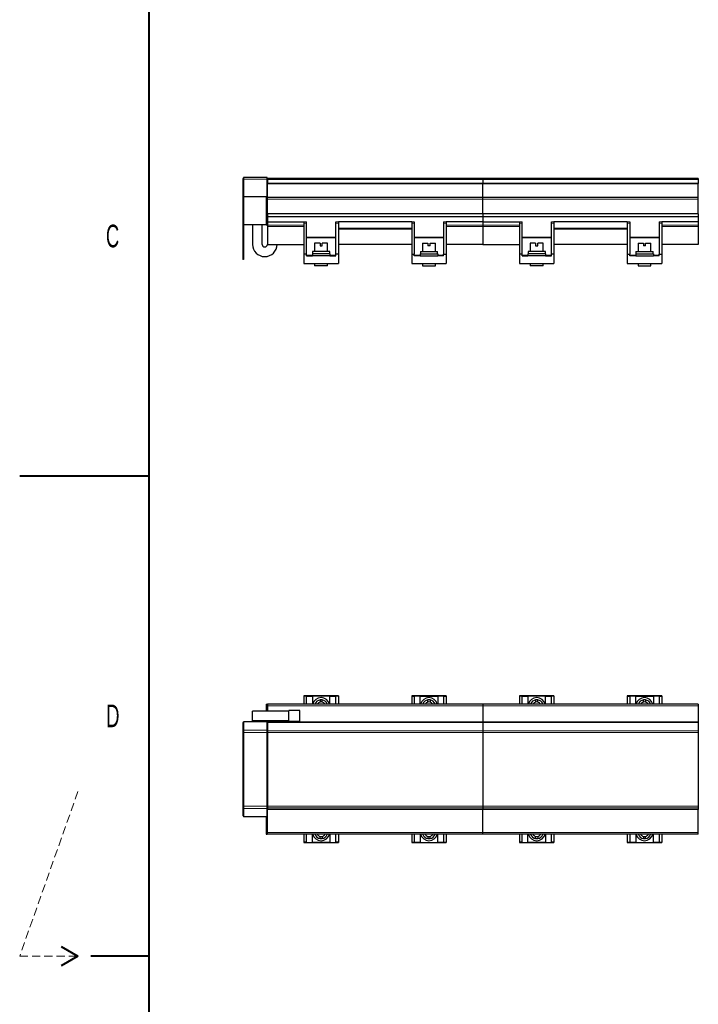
# Model space of a CAD drawing. Header units: millimetres. Extents: x 0 to 841, y 0 to 594.
# Tile 2 of 19: x 0 to 105, y 290 to 442. Entities that reach past the tile are written whole.
import ezdxf

# ---------------------------------------------------------------- set-up
doc = ezdxf.new("R2010")
doc.units = ezdxf.units.MM
doc.linetypes.add('HIDDEN', pattern=[1.905, 1.27, -0.635])
doc.styles.add('SLDTEXTSTYLE0', font='TXT', dxfattribs={"width": 0.605})

msp = doc.modelspace()

# ---------------------------------------------------------------- linework, layer by layer
at = {"color": 7, "linetype": 'Continuous', "lineweight": 40}
for p, q in [((20, 10), (20, 584)), ((0, 371.25), (20, 371.25)), ((6.4, 298.5), (9, 297)), ((9, 297), (6.4, 295.5)), ((20, 297), (11, 297))]:
    msp.add_line(p, q, dxfattribs=at)
at = {"color": 7, "linetype": 'Continuous', "lineweight": 30}
for p, q in [((34.6, 417.23), (34.5, 417.23)), ((34.5, 417.23), (34.5, 417.08)), ((38.26, 417.36), (34.6, 417.36)), ((34.6, 417.36), (34.6, 417.13)), ((34.6, 417.13), (34.6, 414.38)), ((38.26, 417.13), (38.26, 417.36)), ((38.26, 414.38), (38.26, 417.13)), ((71.6, 417.23), (38.3, 417.23)), ((38.3, 417.23), (38.3, 417.08)), ((71.6, 417.23), (71.6, 417.08)), ((104.93, 417.23), (71.63, 417.23)), ((71.63, 417.23), (71.63, 417.08)), ((104.93, 417.23), (104.93, 417.08)), ((34.5, 417.08), (34.5, 414.36)), ((38.3, 416.22), (38.26, 416.22)), ((38.3, 417.08), (38.3, 416.48)), ((71.6, 416.48), (38.3, 416.48)), ((38.3, 416.42), (38.3, 416.48)), ((71.6, 416.42), (38.3, 416.42)), ((38.3, 414.3), (38.3, 416.42)), ((71.6, 417.08), (71.6, 416.48)), ((71.6, 416.42), (71.6, 416.48)), ((71.6, 414.3), (71.6, 416.42)), ((71.63, 417.08), (71.63, 416.48)), ((104.93, 416.48), (71.63, 416.48)), ((71.63, 416.42), (71.63, 416.48)), ((104.93, 416.42), (71.63, 416.42)), ((71.63, 414.3), (71.63, 416.42)), ((104.93, 417.08), (104.93, 416.48)), ((104.93, 416.42), (104.93, 416.48)), ((104.93, 414.3), (104.93, 416.42)), ((34.6, 414.36), (34.5, 414.36)), ((34.5, 414.36), (34.5, 410.08)), ((38.26, 414.38), (34.6, 414.38)), ((34.6, 414.38), (34.6, 410.07)), ((38.13, 414.28), (38.13, 414.01)), ((38.13, 414.28), (38.26, 414.28)), ((38.26, 414.72), (38.3, 414.72)), ((38.26, 414.28), (38.26, 414.38)), ((38.26, 414.28), (38.26, 414.01)), ((38.3, 414.28), (38.3, 414.3)), ((71.6, 414.28), (38.3, 414.28)), ((38.3, 414.01), (38.3, 414.28)), ((71.6, 414.28), (71.6, 414.3)), ((71.6, 414.01), (71.6, 414.28)), ((71.63, 414.28), (71.63, 414.3)), ((104.93, 414.28), (71.63, 414.28)), ((71.63, 414.01), (71.63, 414.28)), ((104.93, 414.28), (104.93, 414.3)), ((104.93, 414.01), (104.93, 414.28)), ((38.13, 414.01), (38.13, 411.78)), ((38.26, 414.01), (38.26, 411.78)), ((38.3, 411.78), (38.3, 414.01)), ((71.6, 411.78), (71.6, 414.01)), ((71.63, 411.78), (71.63, 414.01)), ((104.93, 411.78), (104.93, 414.01)), ((38.13, 411.78), (38.13, 410.07)), ((38.13, 411.78), (38.26, 411.78)), ((38.26, 411.78), (38.26, 410.07)), ((71.6, 411.78), (38.3, 411.78)), ((38.3, 411.78), (38.3, 411.28)), ((71.6, 411.28), (38.3, 411.28)), ((38.3, 411.28), (38.3, 410.55)), ((71.6, 411.78), (71.6, 411.28)), ((71.6, 411.28), (71.6, 410.55)), ((104.93, 411.78), (71.63, 411.78)), ((71.63, 411.78), (71.63, 411.28)), ((104.93, 411.28), (71.63, 411.28)), ((71.63, 411.28), (71.63, 410.55)), ((104.93, 411.78), (104.93, 411.28)), ((104.93, 411.28), (104.93, 410.55)), ((34.6, 410.08), (34.5, 410.08)), ((34.5, 410.08), (34.5, 404.73)), ((34.6, 410.07), (34.6, 404.73)), ((38.26, 410.07), (34.6, 410.07)), ((36, 410.07), (36, 407.05)), ((37.5, 407.05), (37.5, 410.07)), ((38.13, 410.07), (38.26, 410.07)), ((38.3, 410.55), (43.95, 410.55)), ((38.3, 410.55), (38.3, 409.99)), ((38.3, 409.99), (38.3, 409.83)), ((38.3, 409.83), (38.3, 407.05)), ((43.95, 410.55), (43.95, 410.34)), ((43.95, 410.34), (43.95, 405.55)), ((44.35, 410.34), (44.35, 410.55)), ((44.35, 405.55), (44.35, 410.34)), ((48.88, 410.34), (48.88, 410.55)), ((48.88, 405.55), (48.88, 410.34)), ((49.28, 410.55), (49.28, 410.34)), ((60.61, 410.55), (49.28, 410.55)), ((49.28, 410.34), (49.28, 405.55)), ((60.61, 410.55), (60.61, 410.34)), ((60.61, 410.34), (60.61, 405.55)), ((61.01, 410.55), (61.01, 410.34)), ((61.01, 410.34), (61.01, 405.55)), ((65.55, 410.55), (65.55, 410.34)), ((65.55, 410.34), (65.55, 405.55)), ((65.95, 410.55), (65.95, 410.34)), ((71.6, 410.55), (65.95, 410.55)), ((65.95, 410.34), (65.95, 405.55)), ((71.6, 410.55), (71.6, 409.99)), ((71.6, 409.99), (71.6, 409.83)), ((71.6, 409.83), (71.6, 407.05)), ((71.63, 410.55), (77.28, 410.55)), ((71.63, 410.55), (71.63, 409.99)), ((71.63, 409.99), (71.63, 409.83)), ((71.63, 409.83), (71.63, 407.05)), ((77.28, 410.55), (77.28, 410.34)), ((77.28, 410.34), (77.28, 405.55)), ((77.68, 410.34), (77.68, 410.55)), ((77.68, 405.55), (77.68, 410.34)), ((82.21, 410.34), (82.21, 410.55)), ((82.21, 405.55), (82.21, 410.34)), ((82.61, 410.55), (82.61, 410.34)), ((93.95, 410.55), (82.61, 410.55)), ((82.61, 410.34), (82.61, 405.55)), ((93.95, 410.55), (93.95, 410.34)), ((93.95, 410.34), (93.95, 405.55)), ((94.35, 410.55), (94.35, 410.34)), ((94.35, 410.34), (94.35, 405.55)), ((98.88, 410.55), (98.88, 410.34)), ((98.88, 410.34), (98.88, 405.55)), ((99.28, 410.55), (99.28, 410.34)), ((104.93, 410.55), (99.28, 410.55)), ((99.28, 410.34), (99.28, 405.55)), ((104.93, 410.55), (104.93, 409.99)), ((104.93, 409.99), (104.93, 409.83)), ((104.93, 409.83), (104.93, 407.05)), ((38.3, 407.05), (43.95, 407.05)), ((45.61, 407.23), (45.61, 405.93)), ((46.44, 407.23), (45.61, 407.23)), ((46.44, 407.23), (46.44, 406.8)), ((46.44, 406.8), (46.78, 406.8)), ((46.78, 406.8), (46.78, 407.23)), ((47.61, 407.23), (46.78, 407.23)), ((47.61, 405.93), (47.61, 407.23)), ((60.61, 407.05), (49.28, 407.05)), ((62.28, 407.23), (62.28, 405.93)), ((62.28, 407.23), (63.11, 407.23)), ((63.11, 407.23), (63.11, 406.8)), ((63.45, 406.8), (63.11, 406.8)), ((63.45, 406.8), (63.45, 407.23)), ((63.45, 407.23), (64.28, 407.23)), ((64.28, 405.93), (64.28, 407.23)), ((71.6, 407.05), (65.95, 407.05)), ((71.63, 407.05), (77.28, 407.05)), ((78.95, 407.23), (78.95, 405.93)), ((79.78, 407.23), (78.95, 407.23)), ((79.78, 407.23), (79.78, 406.8)), ((79.78, 406.8), (80.12, 406.8)), ((80.12, 406.8), (80.12, 407.23)), ((80.95, 407.23), (80.12, 407.23)), ((80.95, 405.93), (80.95, 407.23)), ((93.95, 407.05), (82.61, 407.05)), ((95.61, 407.23), (95.61, 405.93)), ((95.61, 407.23), (96.44, 407.23)), ((96.44, 407.23), (96.44, 406.8)), ((96.78, 406.8), (96.44, 406.8)), ((96.78, 406.8), (96.78, 407.23)), ((96.78, 407.23), (97.61, 407.23)), ((97.61, 405.93), (97.61, 407.23)), ((104.93, 407.05), (99.28, 407.05)), ((44.35, 405.55), (43.95, 405.55)), ((43.95, 405.55), (43.95, 404.08)), ((44.35, 405.28), (44.35, 405.55)), ((44.35, 405.28), (45.25, 405.28)), ((45.25, 405.57), (45.25, 405.28)), ((47.98, 405.57), (45.25, 405.57)), ((47.98, 405.28), (45.25, 405.28)), ((45.28, 405.93), (45.28, 405.57)), ((47.95, 405.93), (45.28, 405.93)), ((47.95, 405.57), (47.95, 405.93)), ((47.98, 405.57), (47.98, 405.28)), ((47.98, 405.28), (48.88, 405.28)), ((48.88, 405.28), (48.88, 405.55)), ((49.28, 405.55), (48.88, 405.55)), ((49.28, 405.55), (49.28, 404.08)), ((60.61, 405.55), (61.01, 405.55)), ((60.61, 405.55), (60.61, 404.08)), ((61.01, 405.28), (61.01, 405.55)), ((61.91, 405.28), (61.01, 405.28)), ((61.91, 405.57), (61.91, 405.28)), ((61.91, 405.57), (64.65, 405.57)), ((61.91, 405.28), (64.65, 405.28)), ((61.95, 405.93), (61.95, 405.57)), ((61.95, 405.93), (64.61, 405.93)), ((64.61, 405.57), (64.61, 405.93)), ((64.65, 405.57), (64.65, 405.28)), ((65.55, 405.28), (64.65, 405.28)), ((65.55, 405.28), (65.55, 405.55)), ((65.55, 405.55), (65.95, 405.55)), ((65.95, 405.55), (65.95, 404.08)), ((77.68, 405.55), (77.28, 405.55)), ((77.28, 405.55), (77.28, 404.08)), ((77.68, 405.28), (77.68, 405.55)), ((77.68, 405.28), (78.58, 405.28)), ((78.58, 405.57), (78.58, 405.28)), ((81.31, 405.57), (78.58, 405.57)), ((81.31, 405.28), (78.58, 405.28)), ((78.61, 405.93), (78.61, 405.57)), ((81.28, 405.93), (78.61, 405.93)), ((81.28, 405.57), (81.28, 405.93)), ((81.31, 405.57), (81.31, 405.28)), ((81.31, 405.28), (82.21, 405.28)), ((82.21, 405.28), (82.21, 405.55)), ((82.61, 405.55), (82.21, 405.55)), ((82.61, 405.55), (82.61, 404.08)), ((93.95, 405.55), (94.35, 405.55)), ((93.95, 405.55), (93.95, 404.08)), ((94.35, 405.28), (94.35, 405.55)), ((95.25, 405.28), (94.35, 405.28)), ((95.25, 405.57), (95.25, 405.28)), ((95.25, 405.57), (97.98, 405.57)), ((95.25, 405.28), (97.98, 405.28)), ((95.28, 405.93), (95.28, 405.57)), ((95.28, 405.93), (97.95, 405.93)), ((97.95, 405.57), (97.95, 405.93)), ((97.98, 405.57), (97.98, 405.28)), ((98.88, 405.28), (97.98, 405.28)), ((98.88, 405.28), (98.88, 405.55)), ((98.88, 405.55), (99.28, 405.55)), ((99.28, 405.55), (99.28, 404.08)), ((34.6, 404.73), (34.5, 404.73)), ((43.95, 404.08), (49.28, 404.08)), ((45.61, 404.08), (45.61, 403.75)), ((47.61, 403.75), (45.61, 403.75)), ((47.61, 403.75), (47.61, 404.08)), ((60.61, 404.08), (65.95, 404.08)), ((62.28, 404.08), (62.28, 403.75)), ((62.28, 403.75), (64.28, 403.75)), ((64.28, 403.75), (64.28, 404.08)), ((77.28, 404.08), (82.61, 404.08)), ((78.95, 404.08), (78.95, 403.75)), ((80.95, 403.75), (78.95, 403.75)), ((80.95, 403.75), (80.95, 404.08)), ((93.95, 404.08), (99.28, 404.08)), ((95.61, 404.08), (95.61, 403.75)), ((95.61, 403.75), (97.61, 403.75)), ((97.61, 403.75), (97.61, 404.08)), ((49.28, 337.23), (43.95, 337.23)), ((43.95, 337.23), (43.95, 337.19)), ((44.35, 337.19), (43.95, 337.19)), ((43.95, 337.19), (43.95, 335.97)), ((44.35, 337.2), (45.25, 337.2)), ((44.35, 337.2), (44.35, 337.19)), ((44.35, 335.97), (44.35, 337.19)), ((45.25, 337.2), (45.25, 335.97)), ((47.98, 337.2), (45.25, 337.2)), ((46.44, 336.62), (46.44, 336.28)), ((46.78, 336.28), (46.78, 336.62)), ((47.98, 335.97), (47.98, 337.2)), ((47.98, 337.2), (48.88, 337.2)), ((48.88, 337.2), (48.88, 337.19)), ((49.28, 337.19), (48.88, 337.19)), ((48.88, 335.97), (48.88, 337.19)), ((49.28, 337.23), (49.28, 337.19)), ((49.28, 337.19), (49.28, 335.97)), ((65.95, 337.23), (60.61, 337.23)), ((60.61, 337.23), (60.61, 337.19)), ((60.61, 337.19), (61.01, 337.19)), ((60.61, 337.19), (60.61, 335.97)), ((61.91, 337.2), (61.01, 337.2)), ((61.01, 337.2), (61.01, 337.19)), ((61.01, 337.19), (61.01, 335.97)), ((61.91, 335.97), (61.91, 337.2)), ((61.91, 337.2), (64.65, 337.2)), ((63.11, 336.28), (63.11, 336.62)), ((63.45, 336.62), (63.45, 336.28)), ((64.65, 337.2), (64.65, 335.97)), ((65.55, 337.2), (64.65, 337.2)), ((65.55, 337.2), (65.55, 337.19)), ((65.55, 337.19), (65.95, 337.19)), ((65.55, 337.19), (65.55, 335.97)), ((65.95, 337.23), (65.95, 337.19)), ((65.95, 337.19), (65.95, 335.97)), ((82.61, 337.23), (77.28, 337.23)), ((77.28, 337.23), (77.28, 337.19)), ((77.68, 337.19), (77.28, 337.19)), ((77.28, 337.19), (77.28, 335.97)), ((77.68, 337.2), (78.58, 337.2)), ((77.68, 337.2), (77.68, 337.19)), ((77.68, 335.97), (77.68, 337.19)), ((78.58, 337.2), (78.58, 335.97)), ((81.31, 337.2), (78.58, 337.2)), ((79.78, 336.62), (79.78, 336.28)), ((80.12, 336.28), (80.12, 336.62)), ((81.31, 335.97), (81.31, 337.2)), ((81.31, 337.2), (82.21, 337.2)), ((82.21, 337.2), (82.21, 337.19)), ((82.61, 337.19), (82.21, 337.19)), ((82.21, 335.97), (82.21, 337.19)), ((82.61, 337.23), (82.61, 337.19)), ((82.61, 337.19), (82.61, 335.97)), ((99.28, 337.23), (93.95, 337.23)), ((93.95, 337.23), (93.95, 337.19)), ((93.95, 337.19), (94.35, 337.19)), ((93.95, 337.19), (93.95, 335.97)), ((95.25, 337.2), (94.35, 337.2)), ((94.35, 337.2), (94.35, 337.19)), ((94.35, 337.19), (94.35, 335.97)), ((95.25, 335.97), (95.25, 337.2)), ((95.25, 337.2), (97.98, 337.2)), ((96.44, 336.28), (96.44, 336.62)), ((96.78, 336.62), (96.78, 336.28)), ((97.98, 337.2), (97.98, 335.97)), ((98.88, 337.2), (97.98, 337.2)), ((98.88, 337.2), (98.88, 337.19)), ((98.88, 337.19), (99.28, 337.19)), ((98.88, 337.19), (98.88, 335.97)), ((99.28, 337.23), (99.28, 337.19)), ((99.28, 337.19), (99.28, 335.97)), ((36, 333.4), (36, 334.9)), ((41.63, 334.9), (36, 334.9)), ((38.13, 335.97), (38.13, 335.7)), ((38.13, 335.97), (38.26, 335.97)), ((38.13, 335.7), (38.13, 334.9)), ((38.26, 335.97), (38.26, 335.7)), ((38.26, 335.7), (38.26, 334.9)), ((71.6, 335.97), (38.3, 335.97)), ((38.3, 335.97), (38.3, 335.7)), ((38.3, 335.7), (38.3, 334.9)), ((43.3, 334.99), (41.63, 334.99)), ((41.63, 334.9), (41.63, 334.99)), ((41.63, 334.52), (41.63, 334.9)), ((43.3, 333.32), (43.3, 334.99)), ((71.6, 335.97), (71.6, 335.7)), ((71.6, 335.7), (71.6, 333.23)), ((104.93, 335.97), (71.63, 335.97)), ((71.63, 335.97), (71.63, 335.7)), ((71.63, 335.7), (71.63, 333.23)), ((104.93, 335.97), (104.93, 335.7)), ((104.93, 335.7), (104.93, 333.23)), ((41.63, 333.4), (36, 333.4)), ((38.13, 333.4), (38.13, 333.25)), ((38.26, 333.4), (38.26, 333.25)), ((38.3, 333.4), (38.3, 333.23)), ((41.63, 333.79), (41.63, 334.52)), ((41.63, 333.4), (41.63, 333.79)), ((41.63, 333.32), (41.63, 333.4)), ((34.6, 333.11), (34.5, 333.11)), ((34.5, 333.11), (34.5, 331.84)), ((34.5, 331.84), (34.5, 331.6)), ((38.26, 333.25), (34.6, 333.25)), ((34.6, 333.25), (34.6, 331.96)), ((34.6, 331.96), (34.6, 331.6)), ((38.26, 331.96), (38.26, 333.25)), ((38.26, 331.6), (38.26, 331.96)), ((38.3, 333.23), (38.3, 333.11)), ((38.3, 333.11), (38.3, 331.84)), ((38.3, 331.84), (38.3, 331.6)), ((41.63, 333.32), (43.3, 333.32)), ((71.6, 333.23), (71.6, 333.11)), ((71.6, 333.11), (71.6, 331.84)), ((71.6, 331.84), (71.6, 331.6)), ((71.63, 333.23), (71.63, 333.11)), ((71.63, 333.11), (71.63, 331.84)), ((71.63, 331.84), (71.63, 331.6)), ((104.93, 333.23), (104.93, 333.11)), ((104.93, 333.11), (104.93, 331.84)), ((104.93, 331.84), (104.93, 331.6)), ((34.5, 331.6), (34.5, 320.21)), ((34.6, 331.6), (34.6, 320.21)), ((38.26, 320.21), (38.26, 331.6)), ((38.3, 331.6), (38.3, 320.21)), ((71.6, 331.6), (71.6, 320.21)), ((71.63, 331.6), (71.63, 320.21)), ((104.93, 331.6), (104.93, 320.21)), ((34.5, 320.21), (34.5, 319.96)), ((34.5, 319.96), (34.5, 318.7)), ((34.6, 320.21), (34.6, 319.84)), ((34.6, 319.84), (34.6, 318.56)), ((38.26, 319.84), (38.26, 320.21)), ((38.26, 318.56), (38.26, 319.84)), ((38.3, 320.21), (38.3, 319.96)), ((38.3, 319.96), (38.3, 319.68)), ((38.3, 316.1), (38.3, 319.68)), ((71.6, 319.68), (38.3, 319.68)), ((71.6, 320.21), (71.6, 319.96)), ((71.6, 319.96), (71.6, 319.68)), ((71.6, 316.1), (71.6, 319.68)), ((71.63, 320.21), (71.63, 319.96)), ((71.63, 319.96), (71.63, 319.68)), ((71.63, 316.1), (71.63, 319.68)), ((104.93, 319.68), (71.63, 319.68)), ((104.93, 320.21), (104.93, 319.96)), ((104.93, 319.96), (104.93, 319.68)), ((104.93, 316.1), (104.93, 319.68)), ((34.6, 318.7), (34.5, 318.7)), ((38.26, 318.56), (34.6, 318.56)), ((38.13, 318.56), (38.13, 316.1)), ((38.26, 318.56), (38.26, 316.1)), ((38.13, 316.1), (38.13, 315.84)), ((38.13, 315.84), (38.26, 315.84)), ((38.26, 316.1), (38.26, 315.84)), ((38.3, 315.84), (38.3, 316.1)), ((71.6, 315.84), (38.3, 315.84)), ((43.95, 315.84), (43.95, 314.61)), ((44.35, 314.61), (44.35, 315.84)), ((45.25, 314.6), (45.25, 315.84)), ((46.44, 315.18), (46.44, 315.52)), ((46.78, 315.52), (46.78, 315.18)), ((47.98, 315.84), (47.98, 314.6)), ((48.88, 314.61), (48.88, 315.84)), ((49.28, 315.84), (49.28, 314.61)), ((60.61, 315.84), (60.61, 314.61)), ((61.01, 315.84), (61.01, 314.61)), ((61.91, 315.84), (61.91, 314.6)), ((63.11, 315.52), (63.11, 315.18)), ((63.45, 315.18), (63.45, 315.52)), ((64.65, 314.6), (64.65, 315.84)), ((65.55, 315.84), (65.55, 314.61)), ((65.95, 315.84), (65.95, 314.61)), ((71.6, 315.84), (71.6, 316.1)), ((71.63, 315.84), (71.63, 316.1)), ((104.93, 315.84), (71.63, 315.84)), ((77.28, 315.84), (77.28, 314.61)), ((77.68, 314.61), (77.68, 315.84)), ((78.58, 314.6), (78.58, 315.84)), ((79.78, 315.18), (79.78, 315.52)), ((80.12, 315.52), (80.12, 315.18)), ((81.31, 315.84), (81.31, 314.6)), ((82.21, 314.61), (82.21, 315.84)), ((82.61, 315.84), (82.61, 314.61)), ((93.95, 315.84), (93.95, 314.61)), ((94.35, 315.84), (94.35, 314.61)), ((95.25, 315.84), (95.25, 314.6)), ((96.44, 315.52), (96.44, 315.18)), ((96.78, 315.18), (96.78, 315.52)), ((97.98, 314.6), (97.98, 315.84)), ((98.88, 315.84), (98.88, 314.61)), ((99.28, 315.84), (99.28, 314.61)), ((104.93, 315.84), (104.93, 316.1)), ((44.35, 314.61), (43.95, 314.61)), ((43.95, 314.61), (43.95, 314.57)), ((43.95, 314.57), (49.28, 314.57)), ((44.35, 314.6), (44.35, 314.61)), ((44.35, 314.6), (45.25, 314.6)), ((47.98, 314.6), (45.25, 314.6)), ((47.98, 314.6), (48.88, 314.6)), ((49.28, 314.61), (48.88, 314.61)), ((48.88, 314.6), (48.88, 314.61)), ((49.28, 314.61), (49.28, 314.57)), ((60.61, 314.61), (61.01, 314.61)), ((60.61, 314.61), (60.61, 314.57)), ((60.61, 314.57), (65.95, 314.57)), ((61.01, 314.6), (61.01, 314.61)), ((61.91, 314.6), (61.01, 314.6)), ((61.91, 314.6), (64.65, 314.6)), ((65.55, 314.6), (64.65, 314.6)), ((65.55, 314.61), (65.95, 314.61)), ((65.55, 314.6), (65.55, 314.61)), ((65.95, 314.61), (65.95, 314.57)), ((77.68, 314.61), (77.28, 314.61)), ((77.28, 314.61), (77.28, 314.57)), ((77.28, 314.57), (82.61, 314.57)), ((77.68, 314.6), (77.68, 314.61)), ((77.68, 314.6), (78.58, 314.6)), ((81.31, 314.6), (78.58, 314.6)), ((81.31, 314.6), (82.21, 314.6)), ((82.61, 314.61), (82.21, 314.61)), ((82.21, 314.6), (82.21, 314.61)), ((82.61, 314.61), (82.61, 314.57)), ((93.95, 314.61), (94.35, 314.61)), ((93.95, 314.61), (93.95, 314.57)), ((93.95, 314.57), (99.28, 314.57)), ((94.35, 314.6), (94.35, 314.61)), ((95.25, 314.6), (94.35, 314.6)), ((95.25, 314.6), (97.98, 314.6)), ((98.88, 314.6), (97.98, 314.6)), ((98.88, 314.61), (99.28, 314.61)), ((98.88, 314.6), (98.88, 314.61)), ((99.28, 314.61), (99.28, 314.57))]:
    msp.add_line(p, q, dxfattribs=at)
at = {"color": 8, "linetype": 'Continuous', "lineweight": 15}
for p, q in [((38.26, 417.13), (34.6, 417.13)), ((34.6, 417.08), (34.5, 417.08)), ((71.6, 417.08), (38.3, 417.08)), ((104.93, 417.08), (71.63, 417.08)), ((71.6, 414.3), (38.3, 414.3)), ((104.93, 414.3), (71.63, 414.3)), ((38.13, 414.01), (38.26, 414.01)), ((71.6, 414.01), (38.3, 414.01)), ((104.93, 414.01), (71.63, 414.01)), ((38.3, 409.99), (43.95, 409.99)), ((38.3, 409.83), (43.95, 409.83)), ((44.35, 410.55), (43.95, 410.55)), ((44.35, 410.34), (43.95, 410.34)), ((49.28, 410.55), (48.88, 410.55)), ((49.28, 410.34), (48.88, 410.34)), ((60.61, 409.54), (49.28, 409.54)), ((60.61, 410.55), (61.01, 410.55)), ((60.61, 410.34), (61.01, 410.34)), ((65.55, 410.55), (65.95, 410.55)), ((65.55, 410.34), (65.95, 410.34)), ((71.6, 409.99), (65.95, 409.99)), ((71.6, 409.83), (65.95, 409.83)), ((71.63, 409.99), (77.28, 409.99)), ((71.63, 409.83), (77.28, 409.83)), ((77.68, 410.55), (77.28, 410.55)), ((77.68, 410.34), (77.28, 410.34)), ((82.61, 410.55), (82.21, 410.55)), ((82.61, 410.34), (82.21, 410.34)), ((93.95, 409.54), (82.61, 409.54)), ((93.95, 410.55), (94.35, 410.55)), ((93.95, 410.34), (94.35, 410.34)), ((98.88, 410.55), (99.28, 410.55)), ((98.88, 410.34), (99.28, 410.34)), ((104.93, 409.99), (99.28, 409.99)), ((104.93, 409.83), (99.28, 409.83)), ((44.35, 408.14), (48.88, 408.14)), ((44.35, 408.03), (48.88, 408.03)), ((60.61, 409.38), (49.28, 409.38)), ((65.55, 408.14), (61.01, 408.14)), ((65.55, 408.03), (61.01, 408.03)), ((77.68, 408.14), (82.21, 408.14)), ((77.68, 408.03), (82.21, 408.03)), ((93.95, 409.38), (82.61, 409.38)), ((98.88, 408.14), (94.35, 408.14)), ((98.88, 408.03), (94.35, 408.03)), ((44.35, 405.39), (45.25, 405.39)), ((47.98, 405.39), (48.88, 405.39)), ((61.91, 405.39), (61.01, 405.39)), ((65.55, 405.39), (64.65, 405.39)), ((77.68, 405.39), (78.58, 405.39)), ((81.31, 405.39), (82.21, 405.39)), ((95.25, 405.39), (94.35, 405.39)), ((98.88, 405.39), (97.98, 405.39)), ((38.13, 335.7), (38.26, 335.7)), ((71.6, 335.7), (38.3, 335.7)), ((104.93, 335.7), (71.63, 335.7)), ((34.6, 331.84), (34.5, 331.84)), ((38.26, 331.96), (34.6, 331.96)), ((71.6, 333.23), (38.3, 333.23)), ((71.6, 333.11), (38.3, 333.11)), ((71.6, 331.84), (38.3, 331.84)), ((104.93, 333.23), (71.63, 333.23)), ((104.93, 333.11), (71.63, 333.11)), ((104.93, 331.84), (71.63, 331.84)), ((34.6, 331.6), (34.5, 331.6)), ((38.26, 331.6), (34.6, 331.6)), ((71.6, 331.6), (38.3, 331.6)), ((104.93, 331.6), (71.63, 331.6)), ((34.6, 320.21), (34.5, 320.21)), ((34.6, 319.96), (34.5, 319.96)), ((38.26, 320.21), (34.6, 320.21)), ((38.26, 319.84), (34.6, 319.84)), ((71.6, 320.21), (38.3, 320.21)), ((71.6, 319.96), (38.3, 319.96)), ((104.93, 320.21), (71.63, 320.21)), ((104.93, 319.96), (71.63, 319.96)), ((38.13, 316.1), (38.26, 316.1)), ((71.6, 316.1), (38.3, 316.1)), ((104.93, 316.1), (71.63, 316.1))]:
    msp.add_line(p, q, dxfattribs=at)
at = {"color": 7, "linetype": 'HIDDEN', "lineweight": 15}
for p, q in [((9, 322.46), (0, 297)), ((0, 297), (9, 297))]:
    msp.add_line(p, q, dxfattribs=at)
at = {"color": 7, "linetype": 'Continuous', "lineweight": 30}
for centre, radius, start, end in [((37.9, 407.05), 1.9, 180, 0), ((37.9, 407.05), 0.4, 180, 0), ((46.61, 335.64), 1.33, 14.4775, 165.5225), ((46.61, 335.64), 1, 99.7878, 160.5288), ((46.61, 335.64), 1, 80.2122, 99.7878), ((46.61, 335.64), 1, 19.4712, 80.2122), ((63.28, 335.64), 1.33, 14.4775, 165.5225), ((63.28, 335.64), 1, 99.7878, 160.5288), ((63.28, 335.64), 1, 80.2122, 99.7878), ((63.28, 335.64), 1, 19.4712, 80.2122), ((79.95, 335.64), 1.33, 14.4775, 165.5225), ((79.95, 335.64), 1, 99.7878, 160.5288), ((79.95, 335.64), 1, 80.2122, 99.7878), ((79.95, 335.64), 1, 19.4712, 80.2122), ((96.61, 335.64), 1.33, 14.4775, 165.5225), ((96.61, 335.64), 1, 99.7878, 160.5288), ((96.61, 335.64), 1, 80.2122, 99.7878), ((96.61, 335.64), 1, 19.4712, 80.2122), ((46.61, 335.64), 0.667, 104.7736, 150), ((46.61, 335.64), 0.667, 75.2264, 104.7736), ((46.61, 335.64), 0.667, 30, 75.2264), ((63.28, 335.64), 0.667, 104.7736, 150), ((63.28, 335.64), 0.667, 75.2264, 104.7736), ((63.28, 335.64), 0.667, 30, 75.2264), ((79.95, 335.64), 0.667, 104.7736, 150), ((79.95, 335.64), 0.667, 75.2264, 104.7736), ((79.95, 335.64), 0.667, 30, 75.2264), ((96.61, 335.64), 0.667, 104.7736, 150), ((96.61, 335.64), 0.667, 75.2264, 104.7736), ((96.61, 335.64), 0.667, 30, 75.2264), ((46.61, 316.17), 1.33, 194.4775, 345.5225), ((46.61, 316.17), 1, 199.4712, 260.2122), ((46.61, 316.17), 0.667, 210, 255.2264), ((46.61, 316.17), 0.667, 255.2264, 284.7736), ((46.61, 316.17), 1, 260.2122, 279.7878), ((46.61, 316.17), 0.667, 284.7736, 330), ((46.61, 316.17), 1, 279.7878, 340.5288), ((63.28, 316.17), 1.33, 194.4775, 345.5225), ((63.28, 316.17), 1, 199.4712, 260.2122), ((63.28, 316.17), 0.667, 210, 255.2264), ((63.28, 316.17), 0.667, 255.2264, 284.7736), ((63.28, 316.17), 1, 260.2122, 279.7878), ((63.28, 316.17), 0.667, 284.7736, 330), ((63.28, 316.17), 1, 279.7878, 340.5288), ((79.95, 316.17), 1.33, 194.4775, 345.5225), ((79.95, 316.17), 1, 199.4712, 260.2122), ((79.95, 316.17), 0.667, 210, 255.2264), ((79.95, 316.17), 0.667, 255.2264, 284.7736), ((79.95, 316.17), 1, 260.2122, 279.7878), ((79.95, 316.17), 0.667, 284.7736, 330), ((79.95, 316.17), 1, 279.7878, 340.5288), ((96.61, 316.17), 1.33, 194.4775, 345.5225), ((96.61, 316.17), 1, 199.4712, 260.2122), ((96.61, 316.17), 0.667, 210, 255.2264), ((96.61, 316.17), 0.667, 255.2264, 284.7736), ((96.61, 316.17), 1, 260.2122, 279.7878), ((96.61, 316.17), 0.667, 284.7736, 330), ((96.61, 316.17), 1, 279.7878, 340.5288)]:
    msp.add_arc(centre, radius, start, end, dxfattribs=at)

# ---------------------------------------------------------------- texts
at = {"color": 7, "linetype": 'Continuous', "lineweight": 0, "char_height": 3.5, "attachment_point": 1, "style": 'SLDTEXTSTYLE0'}
for s, insert in [('C', (13.34, 410.09)), ('D', (13.38, 335.9))]:
    msp.add_mtext(s, dxfattribs=dict(at, insert=insert))

doc.saveas('drawing.dxf')
